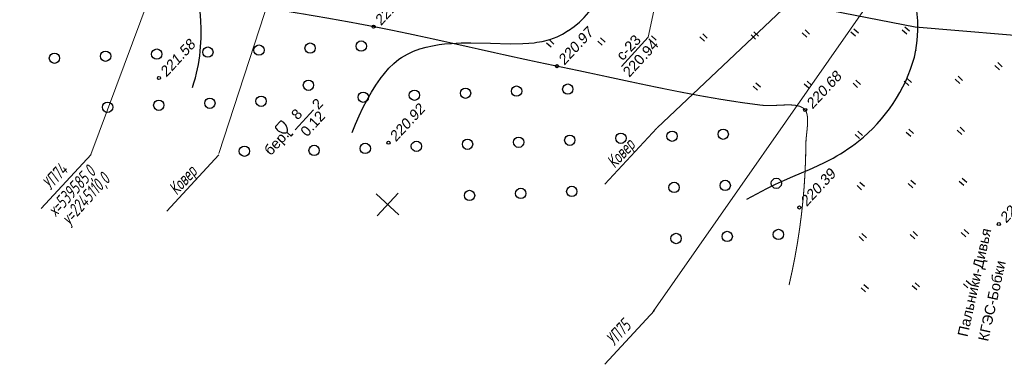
# Model space of a CAD drawing. Header units: millimetres. Extents: x -10 to 1169, y 1 to 1686.
# Tile 105 of 224: x 584 to 680, y 455 to 489. Entities that reach past the tile are written whole.
import ezdxf
from ezdxf.enums import TextEntityAlignment as Align

# ---------------------------------------------------------------- set-up
doc = ezdxf.new("R2010")
doc.units = ezdxf.units.MM
doc.linetypes.add('AHIDDEN1', pattern=[2, 0.5, -1.5])
doc.linetypes.add('CONTI', pattern=[0])
for name, color, linetype in [('CONTURS', 7, 'Continuous'), ('COORDS', 7, 'Continuous'), ('GPR_PICK', 7, 'Continuous'), ('IZOLINES', 32, 'Continuous'), ('PDIGIT', 170, 'Continuous'), ('PICKETS', 7, 'Continuous')]:
    doc.layers.add(name, color=color, linetype=linetype)
doc.layers.add('СВЯЗЬ', color=170, linetype='Связь', lineweight=30)
doc.styles.add('GPR', font='isocpeui.ttf', dxfattribs={"width": 0.8})
doc.styles.get("Standard").update_dxf_attribs({"font": 'arial.ttf'})
doc.linetypes.add('Связь', pattern='A,12.5,[130,ltypeshp.shx,S=1,R=-30,X=0,Y=0.9],1,[130,ltypeshp.shx,S=1,R=-30,X=0,Y=0.9],1,[130,ltypeshp.shx,S=1,R=-30,X=0,Y=0.9],4.5', length=19)

# ---------------------------------------------------------------- blocks, each defined once
blk = doc.blocks.new('372')
at = {"layer": 'CONTURS'}
blk.add_circle((0, 0), 1, dxfattribs=at)
blk = doc.blocks.new('390_2')
at = {"layer": 'CONTURS', "color": 7}
for p, q in [((0.7, 3.47), (-0.69, 3.47)), ((0, 1.06), (0, 0.03)), ((0.02, 0), (0.58, 0))]:
    blk.add_line(p, q, dxfattribs=at)
at = {"layer": 'CONTURS', "color": 7, "linetype": 'Continuous'}
for centre, radius, start, end in [((1.01, 2.72), 1.95, 167.2459, 239.376), ((-19.94, 7.46), 19.52, 347.2459, 347.6983), ((-0.65, 3.26), 0.22, 101.9408, 167.6983), ((-0.69, 3.45), 0.0195, 90, 101.9408), ((-1.01, 2.72), 1.95, 300.624, 12.7541), ((0.65, 3.26), 0.22, 12.3017, 76.9673), ((19.94, 7.46), 19.52, 192.3017, 192.7541)]:
    blk.add_arc(centre, radius, start, end, dxfattribs=at)
blk = doc.blocks.new('401')
at = {"layer": 'CONTURS'}
for p, q in [((0, 0), (0, 1.2)), ((0.8, 0), (0.8, 1.2))]:
    blk.add_line(p, q, dxfattribs=at)

msp = doc.modelspace()

# ---------------------------------------------------------------- linework, layer by layer
at = {"layer": 'CONTURS', "color": 0, "linetype": 'CONTI', "lineweight": 15}
for p, q in [((601.2417, 502.3998), (591.30019, 475.76924)), ((611.77517, 500.58449), (603.67876, 475.87324)), ((660.99641, 492.44302), (646.09853, 478.36739)), ((667.39289, 491.63479), (645.71626, 460.59758)), ((646.07222, 478.33941), (641.04087, 472.8944)), ((586.51927, 470.56008), (591.34202, 475.77934)), ((603.70011, 475.74953), (598.66876, 470.30452)), ((641.02659, 455.48466), (645.84935, 460.70392))]:
    msp.add_line(p, q, dxfattribs=at)
at = {"layer": 'CONTURS', "linetype": 'AHIDDEN1', "const_width": 0.1, "flags": 128}
for points in [[(314.80166, 532.01277), (316.73886, 532.48306), (318.67527, 532.95645), (320.61087, 533.43294), (322.54567, 533.91254), (324.47966, 534.39523), (326.41285, 534.88102), (328.34523, 535.36991), (330.27681, 535.8619), (332.20759, 536.35699), (334.13756, 536.85518), (336.21996, 537.43308), (338.29564, 538.07013), (340.36708, 538.74252), (342.43675, 539.42648), (344.50713, 540.09819), (346.5807, 540.73387), (348.65993, 541.30973), (350.74731, 541.80198), (352.84531, 542.18681), (354.9564, 542.44045), (356.80618, 542.52837), (358.66563, 542.49642), (360.53299, 542.37138), (362.40649, 542.18004), (364.28435, 541.9492), (366.16481, 541.70565), (368.04609, 541.47618), (369.92643, 541.28758), (371.80404, 541.16664), (373.67717, 541.14016), (375.34163, 541.20613), (377.00667, 541.33927), (378.67194, 541.52162), (380.33704, 541.73523), (382.00161, 541.96217), (383.66528, 542.18448), (385.32767, 542.38421), (386.9884, 542.54342), (388.6471, 542.64416), (390.3034, 542.66848), (392.97479, 542.52407), (395.6361, 542.18495), (398.28995, 541.69583), (400.93893, 541.10142), (403.58563, 540.44641), (406.23266, 539.77551), (408.88262, 539.13343), (411.5381, 538.56487), (414.20171, 538.11454), (416.87604, 537.82714), (419.16966, 537.75214), (421.48498, 537.82265), (423.81415, 537.9945), (426.14931, 538.2235), (428.4826, 538.46545), (430.80617, 538.67617), (433.11216, 538.81147), (435.39273, 538.82716), (437.64, 538.67905), (439.84614, 538.32296), (441.99683, 537.70493), (444.09218, 536.84084), (446.14612, 535.79118), (448.1726, 534.61647), (450.18555, 533.37721), (452.19894, 532.13391), (454.22669, 530.94707), (456.28276, 529.8772), (458.38108, 528.98481), (460.53561, 528.33041), (462.59042, 527.97893), (464.70208, 527.83971), (466.85487, 527.8572), (469.0331, 527.97586), (471.22107, 528.14015), (473.40308, 528.29453), (475.56344, 528.38346), (477.68645, 528.35138), (479.7564, 528.14277), (481.7576, 527.70208), (483.93959, 526.88106), (486.02587, 525.77396), (488.03954, 524.44624), (490.00371, 522.96336), (491.94149, 521.39077), (493.87599, 519.79392), (495.83032, 518.23827), (497.8276, 516.78927), (499.89092, 515.51237), (502.04341, 514.47304), (504.12695, 513.71053), (506.26424, 513.08026), (508.44534, 512.55709), (510.66032, 512.11589), (512.89924, 511.7315), (515.15217, 511.3788), (517.40916, 511.03263), (519.66028, 510.66786), (521.89559, 510.25935), (524.10517, 509.78195), (528.57351, 508.6529), (533.01459, 507.41252), (537.43551, 506.09021), (541.84338, 504.71538), (546.24529, 503.31741), (550.64836, 501.92571), (555.05968, 500.56968), (559.48636, 499.27873), (563.9355, 498.08224), (568.4142, 497.00963), (571.19497, 496.40947), (573.98359, 495.8419), (576.77882, 495.30199), (579.57942, 494.7848), (582.38414, 494.28539), (585.19175, 493.79885), (588.001, 493.32024), (590.81065, 492.84461), (593.61945, 492.36705), (596.42618, 491.88263), (598.64905, 491.50286), (600.87432, 491.13598), (603.10117, 490.7777), (605.3288, 490.42375), (607.5564, 490.06987), (609.78317, 489.71177), (612.00831, 489.34519), (614.231, 488.96584), (616.45045, 488.56946), (618.66585, 488.15178), (620.44546, 487.7971), (622.22212, 487.42715), (623.99647, 487.04533), (625.7692, 486.65503), (627.54097, 486.25966), (629.31243, 485.8626), (631.08427, 485.46725), (632.85713, 485.07702), (632.99796, 485.04672)], [(632.99796, 485.04672), (634.63168, 484.69529), (636.4086, 484.32546), (638.38228, 483.91533), (640.35486, 483.49484), (642.32724, 483.07054), (644.30031, 482.64896), (646.27499, 482.23664), (648.25215, 481.84012), (650.23271, 481.46595), (652.21755, 481.12067), (654.20758, 480.81081), (656.20369, 480.54291), (656.64486, 480.51169), (657.11874, 480.51218), (657.61139, 480.53129), (658.10887, 480.55594), (658.59722, 480.57305), (659.06251, 480.56953), (659.49079, 480.53231), (659.86811, 480.4483), (660.18052, 480.30442), (660.41409, 480.08759), (660.53609, 479.86163), (660.61128, 479.59159), (660.64762, 479.28526), (660.65303, 478.95043), (660.63548, 478.5949), (660.6029, 478.22646), (660.56324, 477.85291), (660.52445, 477.48206), (660.49446, 477.12168), (660.48123, 476.77958), (660.45669, 475.40929), (660.40142, 474.04051), (660.31542, 472.67324), (660.19867, 471.30749), (660.05119, 469.94326), (659.87298, 468.58055), (659.66403, 467.21935), (659.42434, 465.85967), (659.15392, 464.5015), (658.85276, 463.14485)]]:
    msp.add_lwpolyline(points, dxfattribs=at)
at = {"layer": 'CONTURS', "color": 0, "linetype": 'CONTI', "lineweight": 15}
msp.add_lwpolyline([(646.91772, 494.96546), (645.23427, 487.11677), (642.63619, 484.30508)], dxfattribs=at)
at = {"layer": 'CONTURS'}
msp.add_lwpolyline([(611.06476, 478.15888), (612.85698, 480.09845)], dxfattribs=at)
at = {"layer": 'COORDS', "lineweight": -2}
for p, q in [((621.1157, 469.92654), (618.91233, 471.96251)), ((621.1157, 469.92654), (618.91233, 471.96251)), ((618.99603, 469.84285), (621.032, 472.04621)), ((618.99603, 469.84285), (621.032, 472.04621))]:
    msp.add_line(p, q, dxfattribs=at)
at = {"layer": 'IZOLINES'}
for points in [[(634.46673, 486.63625), (634.96126, 486.71432), (635.70131, 486.90442), (636.41319, 487.17217), (636.93452, 487.4276), (637.49458, 487.76123), (637.52298, 487.77987), (637.52308, 487.77993), (637.52318, 487.78024), (638.06177, 488.16535), (638.56929, 488.58855), (639.04537, 489.04519), (639.48947, 489.53156), (639.90117, 490.0444), (640.28038, 490.58063), (640.62741, 491.13728), (640.94307, 491.71149), (641.22865, 492.30056), (641.48583, 492.90201), (641.7166, 493.51363), (641.92305, 494.1335), (642.10729, 494.76003), (642.15963, 494.96162)], [(601.13158, 482.26168), (601.28652, 482.72511), (601.42463, 483.19356), (601.5384, 483.63559), (601.63552, 484.06956), (601.636, 484.06667), (601.7162, 484.48716), (601.78582, 484.90943), (601.84429, 485.33327), (601.89203, 485.75835), (601.92944, 486.18438), (601.97438, 487.03787), (601.98069, 487.89189), (601.94867, 488.74469), (601.87726, 489.5944)], [(654.77349, 471.45464), (655.72199, 471.97537), (656.69788, 472.4847), (656.70522, 472.48842), (656.70522, 472.48842), (656.70522, 472.48842), (656.70522, 472.48843), (656.70523, 472.48843), (656.70401, 472.48913), (657.54858, 472.90306), (658.40211, 473.29769), (659.23062, 473.66005), (660.05229, 474.0081), (660.05064, 474.00599), (660.82765, 474.33782), (661.60009, 474.67979), (662.36284, 475.04216), (662.73925, 475.23331), (663.11164, 475.43203), (663.47952, 475.63882), (663.84242, 475.85406), (664.19991, 476.07799), (664.5516, 476.31074), (664.89714, 476.55235), (665.23568, 476.80237), (665.56223, 477.05683), (665.5602, 477.05583), (666.04066, 477.45503), (666.50476, 477.87264), (666.95226, 478.30751), (667.3827, 478.75882), (667.79561, 479.22579), (668.19055, 479.70766), (668.56699, 480.2037), (668.92432, 480.7133), (669.26181, 481.23585), (669.57859, 481.7708), (669.87362, 482.31764), (670.1457, 482.87581), (670.39346, 483.44473), (670.61537, 484.02373), (670.80982, 484.61198), (670.97513, 485.20849), (671.11867, 485.85839), (671.11345, 485.84227), (671.2584, 486.7961), (671.31943, 487.75644), (671.29946, 488.71618), (671.20487, 489.6696)], [(616.57674, 477.91394), (616.90961, 478.71367), (617.26225, 479.50461), (617.63757, 480.28474), (618.03714, 481.05234), (618.46344, 481.8049), (618.89557, 482.49992), (619.32408, 483.12134), (619.31256, 483.10483), (619.71162, 483.62421), (620.14196, 484.11649), (620.60783, 484.5729), (621.11163, 484.98354), (621.37788, 485.16933), (621.9349, 485.49827), (622.51916, 485.77111), (623.12324, 485.99212), (623.74092, 486.16757), (624.36756, 486.30393), (624.99993, 486.40709), (625.53452, 486.47189), (626.1563, 486.52565), (626.19404, 486.52825), (626.19417, 486.52825), (626.18434, 486.53037), (627.13226, 486.57195), (628.08069, 486.5828), (629.97671, 486.54491), (631.87235, 486.49787), (633.09624, 486.51124), (633.66864, 486.54282), (634.21325, 486.59506), (634.20359, 486.5947), (634.46673, 486.63625)]]:
    msp.add_lwpolyline(points, dxfattribs=at)
at = {"layer": 'PICKETS', "color": 7, "lineweight": -2}
for centre in [(618.66585, 488.15178), (636.4086, 484.32546), (597.9017, 483.17088), (660.41409, 480.08759), (620.10498, 476.92075), (659.85033, 470.65419), (679.1485, 469.05047)]:
    msp.add_circle(centre, 0.15, dxfattribs=at)
at = {"layer": 'СВЯЗЬ', "linetype": 'Связь', "lineweight": 30}
msp.add_lwpolyline([(976.35602, 496.82165), (958.89249, 494.94751), (897.6619, 483.87436), (872.19579, 481.21571), (796.73183, 481.85309), (763.84273, 481.32194), (736.36216, 482.60565), (671.04439, 488.10986), (639.71393, 494.21523), (614.23357, 498.56981), (578.28183, 501.7051), (562.40022, 504.31784), (528.71727, 514.07209), (475.48775, 535.49659), (449.46161, 542.60572), (410.28618, 548.93671), (393.44557, 553.15626), (339.38113, 553.83215), (333.7457, 553.39108), (309.38834, 548.84717), (285.15316, 542.73666), (257.42139, 526.27687)], dxfattribs=at)

# ---------------------------------------------------------------- block references
at = {"layer": 'CONTURS', "lineweight": -2, "xscale": 0.5, "yscale": 0.5, "zscale": 0.5, "rotation": 47.26113010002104}
for name, p in [('401', (660.56656, 487.12891)), ('401', (665.28782, 487.21076)), ('401', (670.23371, 487.40605)), ('372', (612.52468, 486.06963)), ('372', (617.47057, 486.26492)), ('401', (635.83709, 486.15247)), ('401', (640.78298, 486.34776)), ('401', (645.72888, 486.54305)), ('401', (650.67477, 486.73833)), ('401', (655.62067, 486.93362)), ('372', (587.79521, 485.0932)), ('372', (592.7411, 485.28849)), ('372', (597.68699, 485.48377)), ('372', (602.63289, 485.67906)), ('372', (607.57878, 485.87435)), ('401', (679.21438, 483.96598)), ('372', (612.3627, 482.47251)), ('401', (665.48311, 482.26487)), ('401', (670.429, 482.46015)), ('401', (675.37489, 482.65544)), ('372', (617.66586, 481.31903)), ('372', (622.61175, 481.51431)), ('372', (627.55764, 481.7096)), ('372', (632.50354, 481.90489)), ('372', (637.44943, 482.10018)), ('401', (655.81595, 481.98773)), ('401', (660.76185, 482.18301)), ('372', (592.93639, 480.34259)), ('372', (597.88228, 480.53788)), ('372', (602.82817, 480.73317)), ('372', (607.77407, 480.92845)), ('390_2', (610.69516, 477.5542)), ('372', (647.5365, 477.54486)), ('372', (652.4824, 477.74014)), ('401', (670.62429, 477.51426)), ('401', (675.57018, 477.70955)), ('372', (622.80704, 476.56842)), ('372', (627.75293, 476.76371)), ('372', (632.69882, 476.95899)), ('372', (637.64472, 477.15428)), ('372', (642.59061, 477.34957)), ('401', (665.67839, 477.31897)), ('372', (606.16535, 476.09618)), ('372', (612.91525, 476.17785)), ('372', (617.86114, 476.37313)), ('372', (652.67768, 472.79425)), ('372', (657.62358, 472.98954)), ('401', (675.76547, 472.76365)), ('372', (627.94822, 471.81781)), ('372', (632.89411, 472.0131)), ('372', (637.84, 472.20839)), ('372', (647.73179, 472.59896)), ('401', (665.87368, 472.37308)), ('401', (670.81957, 472.56837)), ('372', (657.81886, 468.04364)), ('372', (647.92708, 467.65307)), ('372', (652.87297, 467.84836)), ('401', (666.06897, 467.42719)), ('401', (671.01486, 467.62247)), ('401', (675.96075, 467.81776)), ('401', (666.26425, 462.48129)), ('401', (671.21015, 462.67658)), ('401', (676.15604, 462.87187))]:
    msp.add_blockref(name, p, dxfattribs=at)

# ---------------------------------------------------------------- texts
at = {"layer": 'CONTURS', "lineweight": -2}
for s, rotation, p in [('2', 47.2611301, (613.33911, 480.06065)), ('8', 47.2611301, (611.32464, 479.05421)), ('0.12', 47.2611301, (612.22386, 477.42667)), ('бер.', 47.2611301, (608.7066, 475.60684)), ('Пальники-Дивья', 77.4569468, (676.11383, 458.08591)), ('КГЭС-Бобки', 77.4569468, (678.10634, 457.64524))]:
    msp.add_text(s, height=1, rotation=rotation, dxfattribs=at).set_placement(p)
at = {"layer": 'CONTURS', "linetype": 'Continuous', "lineweight": 15, "style": 'GPR', "width": 0.7}
for s, p in [('УП74', (588.2995, 473.23527)), ('х=539585,0', (589.90659, 471.83996)), ('у=2245110,0', (591.24377, 471.08402)), ('Ковер', (600.64981, 472.89353))]:
    msp.add_text(s, height=1.25, rotation=47.2611301, dxfattribs=at).set_placement(p, align=Align.CENTER)
at = {"layer": 'GPR_PICK', "style": 'GPR', "width": 0.7}
for s, p in [('Ковер', (643.02192, 475.48342)), ('УП75', (642.80683, 458.15985))]:
    msp.add_text(s, height=1.25, rotation=47.2611301, dxfattribs=at).set_placement(p, align=Align.CENTER)
at = {"layer": 'PDIGIT', "color": 7, "lineweight": -2, "oblique": 10}
for s, p in [('221.07', (619.37241, 488.17967)), ('220.97', (637.11516, 484.35335)), ('221.58', (598.60826, 483.19878)), ('220.68', (661.12065, 480.11549)), ('220.92', (620.81154, 476.94865)), ('220.39', (660.55689, 470.68209)), ('220.16', (679.85506, 469.07837))]:
    msp.add_text(s, height=1, rotation=47.2611301, dxfattribs=at).set_placement(p)
at = {"layer": 'PDIGIT', "color": 7}
for s, p in [('с-23', (642.76792, 484.79017)), ('220.94', (643.41109, 483.19702))]:
    msp.add_text(s, height=1, rotation=47.2611301, dxfattribs=at).set_placement(p)

doc.saveas('drawing.dxf')
